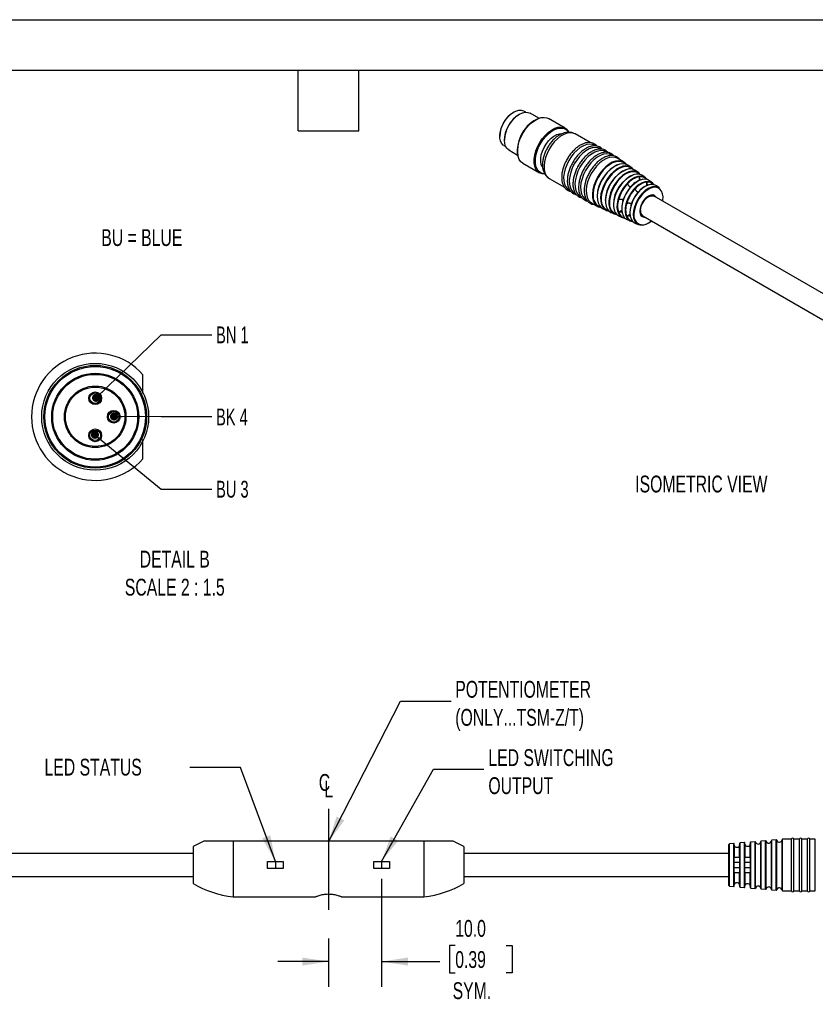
# Model space of a CAD drawing. Header units: millimetres. Extents: x 0 to 419, y 0 to 324.
# Tile 3 of 4: x 151 to 301, y 138 to 324. Entities that reach past the tile are written whole.
import ezdxf

# ---------------------------------------------------------------- set-up
doc = ezdxf.new("R2010")
doc.units = ezdxf.units.MM
doc.header["$LTSCALE"] = 1.5
doc.linetypes.add('CENTERX2', pattern=[20.32, 12.7, -2.54, 2.54, -2.54])
doc.layers.add('CENTER', color=40, linetype='CENTERX2')
doc.layers.add('DIMENSIONS', color=140, linetype='Continuous', lineweight=25)
doc.layers.add('TEXT', color=140, linetype='Continuous', lineweight=25)
doc.styles.add('SLDTEXTSTYLE0', font='TXT', dxfattribs={"width": 0.7})
doc.styles.add('SLDTEXTSTYLE1', font='TXT', dxfattribs={"width": 0.65})
doc.dimstyles.new('SLDDIMSTYLE0', dxfattribs={"dimtxt": 3.237012, "dimasz": 4.953, "dimexe": 0, "dimexo": 0.0625, "dimgap": 0.809253, "dimtad": 0, "dimtih": 1, "dimtoh": 1, "dimdec": 1, "dimrnd": 1e-09, "dimzin": 4, "dimdsep": 46, "dimtxsty": 'SLDTEXTSTYLE0', "dimsah": 1, "dimcen": 0.09, "dimadec": 0, "dimazin": 1, "dimtfac": 1, "dimtdec": 1, "dimtmove": 0, "dimatfit": 0, "dimfxl": 0, "dimfrac": 2, "dimtolj": 1, "dimtzin": 12, "dimarcsym": 0})
doc.dimstyles.new('SLDDIMSTYLE3', dxfattribs={"dimtxt": 0.18, "dimasz": 4.953, "dimexe": 0, "dimexo": 0.0625, "dimgap": 0, "dimtad": 0, "dimtih": 1, "dimtoh": 1, "dimdec": 0, "dimrnd": 1e-09, "dimzin": 0, "dimdsep": 46, "dimtxsty": 'Standard', "dimsah": 1, "dimcen": 0.09, "dimadec": 0, "dimazin": 0, "dimtfac": 4.953, "dimtdec": 0, "dimtofl": 0, "dimtmove": 0, "dimatfit": 3, "dimfxl": 0, "dimfrac": 2, "dimtolj": 1, "dimtzin": 0, "dimarcsym": 0})
doc.dimstyles.new('SLDDIMSTYLE4', dxfattribs={"dimtxt": 0.18, "dimasz": 1.524, "dimexe": 0, "dimexo": 0.0625, "dimgap": 0, "dimtad": 0, "dimtih": 1, "dimtoh": 1, "dimdec": 0, "dimrnd": 1e-09, "dimzin": 0, "dimdsep": 46, "dimtxsty": 'Standard', "dimblk1": 'DOT', "dimblk2": 'DOT', "dimsah": 1, "dimcen": 0.09, "dimadec": 0, "dimazin": 0, "dimtfac": 1.524, "dimtdec": 0, "dimtofl": 0, "dimtmove": 0, "dimatfit": 3, "dimldrblk": 'DOT', "dimfxl": 0, "dimfrac": 2, "dimtolj": 1, "dimtzin": 0, "dimarcsym": 0})

# ---------------------------------------------------------------- blocks, each defined once
blk = doc.blocks.new('_D_9')
at = {"layer": 'DIMENSIONS'}
for p, q in [((219.52, 161.85), (219.52, 141.47)), ((209.52, 150.58), (209.52, 141.47)), ((233.41, 149.27), (232.32, 149.27)), ((232.32, 149.27), (232.32, 144.12)), ((243.03, 149.27), (244.12, 149.27)), ((244.12, 149.27), (244.12, 144.12)), ((209.52, 146.24), (200, 146.24)), ((219.52, 146.24), (230.51, 146.24)), ((232.32, 144.12), (233.41, 144.12)), ((244.12, 144.12), (243.03, 144.12))]:
    blk.add_line(p, q, dxfattribs=at)
for points in [[(209.52, 146.24), (204.57, 147), (204.57, 145.48)], [(219.52, 146.24), (224.48, 145.48), (224.48, 147)]]:
    blk.add_solid(points, dxfattribs=at)
at = {"layer": 'DIMENSIONS', "char_height": 3.175, "attachment_point": 1, "style": 'SLDTEXTSTYLE0'}
for s, insert in [('10.0', (233.41, 154.08)), ('0.39', (233.41, 148.21)), ('SYM.', (232.92, 142.34))]:
    blk.add_mtext(s, dxfattribs=dict(at, insert=insert))
blk = doc.blocks.new('SW_SYMBOL_MOD_CL')
at = {"layer": 'CENTER', "color": 0, "char_height": 1181, "attachment_point": 5, "style": 'SLDTEXTSTYLE0'}
for s, insert in [('C', (600, 900)), ('L', (900, 450))]:
    blk.add_mtext(s, dxfattribs=dict(at, insert=insert))
blk = doc.blocks.new('_Dot')
at = {"color": 0, "linetype": 'ByBlock', "lineweight": -2}
blk.add_line((-0.5, 0), (-1, 0), dxfattribs=at)
at = {"color": 0, "linetype": 'ByBlock', "const_width": 0.5}
blk.add_lwpolyline([(-0.25, 0, 1), (0.25, 0, 1)], format="xyb", close=True, dxfattribs=at)

msp = doc.modelspace()

# ---------------------------------------------------------------- linework, layer by layer
at = {"color": 7, "linetype": 'Continuous'}
msp.add_line((0, 323.85), (419.1, 323.85), dxfattribs=at)
for p, q in [((244.46, 306.43), (244.39, 306.39)), ((246.7, 306.41), (246.33, 306.62)), ((245.52, 306.02), (245.45, 305.98)), ((249.18, 305.26), (247.52, 306.22)), ((254.15, 303.38), (250.98, 305.2)), ((241.81, 301.92), (241.81, 301.84)), ((242.69, 301.21), (242.69, 301.12)), ((258.82, 300.68), (256, 302.3)), ((242.58, 300.12), (242.95, 299.91)), ((243.52, 299.29), (245.18, 298.33)), ((259.88, 300.06), (259.71, 300.17)), ((260.94, 299.45), (260.77, 299.56)), ((262.01, 298.84), (261.83, 298.94)), ((263.07, 298.23), (262.89, 298.33)), ((265.13, 297.04), (263.95, 297.72)), ((246.13, 296.8), (249.3, 294.98)), ((266.6, 295.98), (266.06, 296.38)), ((267.93, 295.02), (267.38, 295.41)), ((250.25, 294.78), (250.05, 294.81)), ((251.15, 293.9), (254, 292.26)), ((268.08, 294.21), (268.08, 293.54)), ((269.25, 294.05), (268.7, 294.45)), ((270.57, 293.09), (270.03, 293.48)), ((254.86, 291.77), (255.07, 291.65)), ((269.49, 293.24), (269.49, 292.58)), ((271.89, 292.12), (271.35, 292.52)), ((255.92, 291.15), (256.13, 291.03)), ((256.98, 290.54), (257.19, 290.42)), ((258.04, 289.93), (258.25, 289.81)), ((270.97, 290.66), (270.73, 290.8)), ((304.89, 270.96), (270.92, 290.58)), ((259.1, 289.32), (260.28, 288.64)), ((261.32, 288.16), (261.93, 287.89)), ((264.81, 287.85), (264.2, 287.5)), ((262.81, 287.5), (263.43, 287.22)), ((264.31, 286.83), (264.92, 286.56)), ((266.35, 287.1), (265.75, 286.76)), ((265.81, 286.17), (266.42, 285.9)), ((268.48, 286.9), (268.72, 286.77)), ((268.77, 286.85), (302.74, 267.24)), ((267.3, 285.51), (267.91, 285.24)), ((269.84, 285.54), (270.33, 285.88)), ((269.93, 285.57), (270.33, 285.84)), ((174.54, 253.35), (174.54, 256.91)), ((174.54, 241.04), (174.54, 244.7)), ((291.93, 169.02), (291.11, 168.95)), ((291.93, 164.44), (291.93, 169.02)), ((293.02, 164.44), (293.02, 169.03)), ((293.93, 169.19), (293.11, 169.12)), ((293.11, 164.44), (293.11, 169.12)), ((293.93, 164.44), (293.93, 169.19)), ((294.04, 164.44), (294.04, 169.12)), ((295.02, 164.44), (295.02, 169.2)), ((296.79, 169.29), (295.12, 169.29)), ((295.12, 164.44), (295.12, 169.29)), ((296.79, 164.44), (296.79, 169.29)), ((298.29, 169.29), (297.26, 169.29)), ((297.26, 164.44), (297.26, 169.29)), ((298.29, 164.44), (298.29, 169.29)), ((299.79, 169.29), (298.76, 169.29)), ((298.76, 164.44), (298.76, 169.29)), ((299.79, 164.44), (299.79, 169.29)), ((301.29, 169.29), (300.26, 169.29)), ((300.26, 164.44), (300.26, 169.29)), ((301.29, 164.44), (301.29, 169.29)), ((184.02, 167.94), (184.02, 160.94)), ((191.52, 168.94), (191.52, 158.44)), ((227.52, 168.94), (191.52, 168.94)), ((227.52, 168.94), (227.52, 158.44)), ((235.02, 167.94), (235.02, 160.94)), ((285.02, 164.44), (285.02, 168.32)), ((285.93, 168.49), (285.12, 168.42)), ((285.12, 164.44), (285.12, 168.42)), ((285.93, 164.44), (285.93, 168.49)), ((286.02, 168.16), (286.02, 168.45)), ((286.04, 165.94), (286.04, 168.12)), ((287.02, 168.52), (287.02, 168.23)), ((287.02, 165.94), (287.02, 168.22)), ((287.93, 168.67), (287.11, 168.6)), ((287.11, 164.44), (287.11, 168.6)), ((287.93, 164.44), (287.93, 168.67)), ((288.02, 168.35), (288.02, 168.63)), ((288.04, 165.94), (288.04, 168.31)), ((289.02, 168.69), (289.02, 168.42)), ((289.02, 165.94), (289.02, 168.41)), ((289.93, 168.84), (289.11, 168.77)), ((289.11, 164.44), (289.11, 168.77)), ((289.93, 164.44), (289.93, 168.84)), ((290.04, 164.44), (290.04, 168.77)), ((291.02, 164.44), (291.02, 168.85)), ((291.11, 164.44), (291.11, 168.95)), ((292.04, 164.44), (292.04, 168.94)), ((184.02, 166.59), (134.02, 166.59)), ((285.02, 166.59), (235.02, 166.59)), ((286.02, 162.94), (286.02, 165.94)), ((287.02, 165.94), (287.02, 162.94)), ((288.02, 162.94), (288.02, 165.94)), ((289.02, 165.94), (289.02, 162.94)), ((198.05, 163.76), (198.05, 165.12)), ((198.05, 165.12), (201, 165.12)), ((201, 163.76), (198.05, 163.76)), ((201, 165.12), (201, 163.76)), ((218.05, 165.12), (221, 165.12)), ((218.05, 163.76), (218.05, 165.12)), ((221, 163.76), (218.05, 163.76)), ((221, 165.12), (221, 163.76)), ((285.02, 160.56), (285.02, 164.44)), ((285.12, 160.46), (285.12, 164.44)), ((285.93, 160.38), (285.93, 164.44)), ((287.02, 164.92), (286.02, 164.92)), ((286.02, 163.96), (287.02, 163.96)), ((287.11, 160.28), (287.11, 164.44)), ((287.93, 160.21), (287.93, 164.44)), ((289.02, 164.92), (288.02, 164.92)), ((288.02, 163.96), (289.02, 163.96)), ((289.11, 160.11), (289.11, 164.44)), ((289.93, 160.03), (289.93, 164.44)), ((290.04, 160.11), (290.04, 164.44)), ((291.02, 160.02), (291.02, 164.44)), ((291.11, 159.93), (291.11, 164.44)), ((291.93, 159.86), (291.93, 164.44)), ((292.04, 159.93), (292.04, 164.44)), ((293.02, 159.85), (293.02, 164.44)), ((293.11, 159.76), (293.11, 164.44)), ((293.93, 159.68), (293.93, 164.44)), ((294.04, 159.76), (294.04, 164.44)), ((295.02, 159.68), (295.02, 164.44)), ((295.12, 159.59), (295.12, 164.44)), ((296.79, 159.59), (296.79, 164.44)), ((297.26, 159.59), (297.26, 164.44)), ((298.29, 159.59), (298.29, 164.44)), ((298.76, 159.59), (298.76, 164.44)), ((299.79, 159.59), (299.79, 164.44)), ((300.26, 159.59), (300.26, 164.44)), ((301.29, 159.59), (301.29, 164.44)), ((134.02, 162.29), (184.02, 162.29)), ((235.02, 162.29), (285.02, 162.29)), ((286.04, 160.75), (286.04, 162.94)), ((287.02, 160.66), (287.02, 162.94)), ((288.04, 160.56), (288.04, 162.94)), ((289.02, 160.47), (289.02, 162.94)), ((285.12, 160.46), (285.93, 160.38)), ((286.02, 160.42), (286.02, 160.72)), ((287.02, 160.65), (287.02, 160.36)), ((287.11, 160.28), (287.93, 160.21)), ((288.02, 160.25), (288.02, 160.53)), ((289.02, 160.46), (289.02, 160.19)), ((289.11, 160.11), (289.93, 160.03)), ((291.11, 159.93), (291.93, 159.86)), ((293.11, 159.76), (293.93, 159.68)), ((191.52, 158.44), (207.02, 158.44)), ((212.02, 158.44), (227.52, 158.44)), ((295.12, 159.59), (296.79, 159.59)), ((297.26, 159.59), (298.29, 159.59)), ((298.76, 159.59), (299.79, 159.59)), ((300.26, 159.59), (301.29, 159.59))]:
    msp.add_line(p, q)
at = {"flags": 128}
for points in [[(242.58, 300.12), (242.45, 300.21), (242.14, 300.55), (241.93, 300.99), (241.82, 301.54), (241.82, 302.16), (241.93, 302.83), (242.14, 303.52), (242.45, 304.2), (242.83, 304.85), (243.29, 305.44), (243.79, 305.95), (244.32, 306.35), (244.86, 306.63), (245.38, 306.77), (245.86, 306.78), (246.28, 306.64), (246.33, 306.62)], [(243.52, 299.29), (243.52, 299.29), (243.17, 299.59), (242.91, 300), (242.74, 300.52), (242.69, 301.12), (242.74, 301.79), (242.91, 302.5), (243.17, 303.21), (243.52, 303.91), (243.95, 304.57), (244.44, 305.15), (244.97, 305.64), (245.52, 306.02), (246.07, 306.28), (246.6, 306.4), (247.09, 306.38), (247.52, 306.22)], [(246.13, 296.8), (245.78, 297.07), (245.47, 297.5), (245.25, 298.04), (245.14, 298.68), (245.14, 299.39), (245.25, 300.15), (245.47, 300.94), (245.78, 301.73), (246.19, 302.5), (246.67, 303.22), (247.21, 303.87), (247.8, 304.42), (248.4, 304.87), (249.02, 305.19), (249.62, 305.38), (250.18, 305.43), (250.7, 305.33), (250.98, 305.2)], [(250.26, 294.75), (249.83, 294.78), (249.35, 294.95), (248.95, 295.25), (248.63, 295.67), (248.41, 296.21), (248.3, 296.85), (248.3, 297.56), (248.41, 298.32), (248.63, 299.11), (248.95, 299.9), (249.35, 300.67), (249.83, 301.39), (250.37, 302.04), (250.96, 302.6), (251.57, 303.04), (252.18, 303.37), (252.78, 303.56), (253.35, 303.6), (253.86, 303.51), (254.3, 303.27), (254.66, 302.91), (254.82, 302.66)], [(250.05, 294.81), (250.01, 294.81), (249.54, 294.97), (249.14, 295.27), (248.83, 295.69), (248.62, 296.21), (248.52, 296.83), (248.52, 297.52), (248.62, 298.27), (248.83, 299.04), (249.14, 299.81), (249.54, 300.56), (250.01, 301.26), (250.53, 301.9), (251.1, 302.44), (251.7, 302.88), (252.3, 303.19), (252.88, 303.37), (253.44, 303.42), (253.94, 303.33), (254.37, 303.1), (254.72, 302.74), (254.79, 302.64)], [(249.83, 296.12), (249.64, 296.54), (249.53, 297.09), (249.53, 297.71), (249.64, 298.38), (249.85, 299.07), (250.15, 299.75), (250.54, 300.4), (251, 301), (251.5, 301.5), (252.03, 301.9), (252.57, 302.18), (253.09, 302.32), (253.5, 302.34)], [(256, 302.3), (255.6, 302.47), (255.07, 302.53), (254.49, 302.45), (253.89, 302.23), (253.27, 301.87), (252.67, 301.39), (252.09, 300.81), (251.56, 300.14), (251.1, 299.41), (250.72, 298.63), (250.43, 297.84), (250.24, 297.05), (250.15, 296.3), (250.18, 295.61), (250.32, 295), (250.56, 294.48), (250.9, 294.09), (251.15, 293.9)], [(259.71, 300.17), (259.3, 300.33), (258.77, 300.39), (258.19, 300.31), (257.59, 300.09), (256.97, 299.73), (256.37, 299.26), (255.79, 298.68), (255.27, 298.01), (254.8, 297.27), (254.42, 296.5), (254.13, 295.7), (253.94, 294.92), (253.85, 294.17), (253.88, 293.47), (254.02, 292.86), (254.26, 292.35), (254.6, 291.95), (254.86, 291.77)], [(260.77, 299.56), (260.36, 299.72), (259.83, 299.78), (259.25, 299.7), (258.65, 299.48), (258.03, 299.12), (257.43, 298.65), (256.85, 298.06), (256.33, 297.39), (255.86, 296.66), (255.48, 295.88), (255.19, 295.09), (255, 294.31), (254.92, 293.55), (254.94, 292.86), (255.08, 292.25), (255.32, 291.73), (255.66, 291.34), (255.92, 291.15)], [(261.83, 298.94), (261.42, 299.11), (260.89, 299.17), (260.31, 299.09), (259.71, 298.86), (259.09, 298.51), (258.49, 298.03), (257.91, 297.45), (257.39, 296.78), (256.92, 296.05), (256.54, 295.27), (256.25, 294.48), (256.06, 293.69), (255.98, 292.94), (256, 292.25), (256.14, 291.64), (256.38, 291.12), (256.72, 290.73), (256.98, 290.54)], [(262.89, 298.33), (262.48, 298.5), (261.95, 298.56), (261.38, 298.47), (260.77, 298.25), (260.16, 297.9), (259.55, 297.42), (258.97, 296.84), (258.45, 296.17), (257.98, 295.44), (257.6, 294.66), (257.31, 293.87), (257.12, 293.08), (257.04, 292.33), (257.06, 291.64), (257.2, 291.02), (257.44, 290.51), (257.78, 290.11), (258.04, 289.93)], [(263.95, 297.72), (263.54, 297.89), (263.01, 297.94), (262.44, 297.86), (261.83, 297.64), (261.22, 297.28), (260.61, 296.81), (260.04, 296.23), (259.51, 295.56), (259.04, 294.82), (258.66, 294.05), (258.37, 293.25), (258.18, 292.47), (258.1, 291.72), (258.13, 291.02), (258.26, 290.41), (258.5, 289.9), (258.84, 289.5), (259.1, 289.32)], [(265.62, 296.6), (265.57, 296.67), (265.18, 297), (264.72, 297.2), (264.19, 297.26), (263.62, 297.18), (263.01, 296.96), (262.4, 296.6), (261.79, 296.13), (261.21, 295.55), (260.69, 294.88), (260.22, 294.14), (259.84, 293.37), (259.55, 292.57), (259.36, 291.79), (259.28, 291.04), (259.3, 290.34), (259.44, 289.73), (259.68, 289.22), (260.02, 288.82), (260.45, 288.55), (260.9, 288.43)], [(265.51, 296.64), (265.21, 296.89), (264.75, 297.08), (264.23, 297.14), (263.67, 297.06), (263.07, 296.84), (262.47, 296.49), (261.88, 296.03), (261.31, 295.45), (260.8, 294.8), (260.34, 294.08), (259.96, 293.32), (259.68, 292.54), (259.49, 291.77), (259.41, 291.03), (259.41, 290.85)], [(266.06, 296.38), (265.97, 296.44), (265.52, 296.63), (265, 296.69), (264.44, 296.61), (263.84, 296.39), (263.24, 296.05), (262.65, 295.58), (262.08, 295.01), (261.57, 294.35), (261.11, 293.63), (260.74, 292.87), (260.45, 292.09), (260.26, 291.32), (260.18, 290.59), (260.21, 289.91), (260.34, 289.31), (260.58, 288.8), (260.91, 288.41), (261.32, 288.16)], [(266.96, 295.63), (266.89, 295.72), (266.52, 296.04), (266.07, 296.23), (265.56, 296.29), (265, 296.21), (264.42, 296), (263.83, 295.65), (263.24, 295.19), (262.69, 294.63), (262.18, 293.99), (261.73, 293.28), (261.36, 292.53), (261.08, 291.76), (260.89, 291), (260.82, 290.28), (260.84, 289.61), (260.97, 289.02), (261.21, 288.52), (261.53, 288.14), (261.94, 287.88), (262.41, 287.76)], [(266.85, 295.66), (266.78, 295.73), (266.37, 296.01), (265.9, 296.15), (265.36, 296.15), (264.78, 296.01), (264.19, 295.73), (263.59, 295.32), (263.01, 294.8), (262.48, 294.18), (262, 293.49), (261.6, 292.74), (261.28, 291.97), (261.06, 291.2), (260.95, 290.46), (260.94, 290.1)], [(267.38, 295.41), (267.14, 295.56), (266.66, 295.7), (266.13, 295.7), (265.55, 295.56), (264.96, 295.28), (264.36, 294.87), (263.79, 294.35), (263.25, 293.73), (262.77, 293.04), (262.37, 292.3), (262.06, 291.53), (261.84, 290.76), (261.73, 290.02), (261.73, 289.33), (261.84, 288.71), (262.06, 288.2), (262.37, 287.79), (262.77, 287.51), (262.81, 287.5)], [(268.28, 294.66), (268.08, 294.89), (267.68, 295.16), (267.21, 295.3), (266.69, 295.3), (266.12, 295.16), (265.54, 294.88), (264.95, 294.48), (264.39, 293.97), (263.86, 293.36), (263.39, 292.68), (262.99, 291.95), (262.68, 291.19), (262.47, 290.44), (262.36, 289.71), (262.36, 289.03), (262.47, 288.42), (262.68, 287.91), (262.99, 287.51), (263.39, 287.24), (263.86, 287.1), (263.91, 287.1)], [(268.17, 294.69), (268.09, 294.78), (267.7, 295.04), (267.25, 295.18), (266.73, 295.18), (266.18, 295.04), (265.6, 294.77), (265.03, 294.38), (264.47, 293.87), (263.96, 293.28), (263.5, 292.61), (263.11, 291.9), (262.81, 291.16), (262.6, 290.42), (262.49, 289.7), (262.48, 289.37)], [(268.7, 294.45), (268.47, 294.59), (268.01, 294.72), (267.5, 294.72), (266.94, 294.59), (266.37, 294.32), (265.8, 293.92), (265.25, 293.42), (264.73, 292.83), (264.27, 292.17), (263.89, 291.45), (263.58, 290.71), (263.37, 289.97), (263.27, 289.26), (263.27, 288.6), (263.37, 288.01), (263.58, 287.51), (263.89, 287.12), (264.27, 286.85), (264.31, 286.83)], [(269.6, 293.7), (269.27, 294.04), (268.85, 294.26), (268.36, 294.34), (267.81, 294.28), (267.24, 294.07), (266.66, 293.74), (266.09, 293.28), (265.55, 292.72), (265.06, 292.07), (264.64, 291.36), (264.3, 290.62), (264.06, 289.87), (263.92, 289.14), (263.89, 288.45), (263.97, 287.83), (264.16, 287.31), (264.46, 286.89), (264.84, 286.6), (265.29, 286.45), (265.41, 286.44)], [(270.03, 293.48), (269.63, 293.69), (269.16, 293.76), (268.63, 293.7), (268.07, 293.51), (267.5, 293.18), (266.94, 292.73), (266.41, 292.18), (265.94, 291.55), (265.52, 290.86), (265.19, 290.13), (264.96, 289.4), (264.82, 288.69), (264.8, 288.01), (264.88, 287.41), (265.06, 286.9), (265.35, 286.49), (265.72, 286.21), (265.81, 286.17)], [(270.92, 292.73), (270.91, 292.74), (270.59, 293.07), (270.18, 293.29), (269.71, 293.36), (269.19, 293.3), (268.64, 293.11), (268.09, 292.79), (267.54, 292.35), (267.02, 291.81), (266.55, 291.19), (266.14, 290.51), (265.82, 289.8), (265.59, 289.07), (265.46, 288.37), (265.43, 287.71), (265.51, 287.12), (265.69, 286.61), (265.97, 286.22), (266.34, 285.94), (266.78, 285.79), (266.9, 285.78)], [(271.35, 292.52), (271.23, 292.6), (270.79, 292.76), (270.3, 292.78), (269.76, 292.66), (269.2, 292.4), (268.64, 292.01), (268.1, 291.51), (267.61, 290.92), (267.17, 290.26), (266.82, 289.55), (266.55, 288.82), (266.39, 288.11), (266.33, 287.43), (266.39, 286.82), (266.55, 286.29), (266.82, 285.87), (267.17, 285.58), (267.3, 285.51)], [(271.89, 292.12), (271.77, 292.2), (271.34, 292.36), (270.86, 292.38), (270.33, 292.26), (269.78, 292), (269.23, 291.62), (268.7, 291.13), (268.21, 290.55), (267.79, 289.9), (267.44, 289.21), (267.18, 288.49), (267.02, 287.79), (266.96, 287.13), (267.02, 286.52), (267.18, 286.01), (267.44, 285.59), (267.79, 285.3), (268.21, 285.15), (268.7, 285.13), (269.23, 285.25), (269.78, 285.5), (269.78, 285.5)], [(272.53, 289.64), (272.56, 289.8), (272.59, 290.46), (272.5, 291.04), (272.31, 291.53), (272.01, 291.91), (271.63, 292.15), (271.18, 292.26), (270.66, 292.22), (270.12, 292.03), (269.57, 291.71), (269.02, 291.27), (268.51, 290.72), (268.05, 290.09), (267.67, 289.4), (267.38, 288.69), (267.18, 287.98), (267.1, 287.29), (267.1, 287.1)], [(271.33, 290.34), (271.25, 290.47), (270.99, 290.71), (270.66, 290.81), (270.26, 290.77), (269.84, 290.59), (269.42, 290.29), (269.03, 289.87), (268.69, 289.38), (268.43, 288.84), (268.27, 288.29), (268.22, 287.78), (268.27, 287.32), (268.43, 286.96), (268.69, 286.72), (269.03, 286.62), (269.18, 286.62)], [(268.25, 287.8), (268.31, 288.3), (268.47, 288.84), (268.72, 289.36), (269.05, 289.85), (269.43, 290.25), (269.84, 290.55), (270.25, 290.73), (270.64, 290.77), (270.97, 290.66), (271.22, 290.43), (271.24, 290.4)], [(268.32, 287.84), (268.38, 288.34), (268.54, 288.88), (268.81, 289.4), (269.14, 289.87), (269.53, 290.26), (269.95, 290.53), (270.35, 290.66), (270.72, 290.66), (270.92, 290.58)]]:
    msp.add_lwpolyline(points, dxfattribs=at)
for centre, radius in [((165.54, 248.97), 10.08), ((165.54, 248.97), 9.7), ((165.54, 248.97), 9.5), ((165.54, 248.97), 8.2), ((165.54, 248.97), 8), ((165.54, 248.97), 5.8), ((165.54, 248.97), 5.6), ((165.54, 252.47), 1.2), ((165.54, 252.47), 1), ((169.04, 248.97), 1.2), ((169.04, 248.97), 1), ((165.54, 245.47), 1.2), ((165.54, 245.47), 1)]:
    msp.add_circle(centre, radius)
for centre, radius, start, end in [((247.39, 301.67), 5.59, 122.5299, 177.4754), ((248.61, 300.97), 5.92, 122.2516, 177.7538), ((251.75, 299.16), 6.61, 112.1904, 187.815), ((266.84, 290.38), 6.69, 111.7016, 179.0514), ((268.17, 289.61), 6.47, 111.9093, 178.938), ((269.41, 288.9), 6.18, 111.6334, 179.164), ((268.89, 290.35), 3.95, 101.9156, 138.079), ((269.56, 289.94), 3.89, 101.6223, 138.3723), ((268.36, 292.68), 1.55, 42.5511, 100.4512), ((271.04, 288.03), 7.09, 135.7639, 164.2361), ((271.66, 287.67), 6.96, 136.0348, 163.9652), ((272.3, 287.3), 6.82, 136.3279, 163.6721), ((272.92, 286.94), 6.68, 136.6237, 163.3763), ((270.22, 289.53), 3.78, 101.0833, 138.9113), ((270.89, 289.12), 3.72, 100.7611, 139.2335), ((269.72, 291.77), 1.47, 41.6463, 99.0045), ((261.58, 290.56), 2.19, 172.342, 249.7132), ((263.05, 289.83), 2.13, 172.9634, 250.1179), ((267.95, 288.72), 3.95, 161.9212, 198.0788), ((264.51, 289.1), 2.05, 172.6101, 250.6792), ((269.32, 287.98), 3.78, 161.089, 198.911), ((269.39, 287.73), 1.07, 174.0671, 234.6207), ((265.67, 288.02), 1.55, 199.5402, 257.4525), ((267.13, 287.29), 1.47, 200.9867, 258.3574), ((268.77, 286.86), 1.69, 171.8874, 309.183), ((269.21, 287.63), 0.976, 170.2423, 263.2709), ((165.54, 248.97), 12, 41.4096, 318.5904), ((291.94, 168.92), 0.1, 14.5941, 95), ((292.52, 169.07), 0.5, 194.5941, 355.4059), ((293.12, 169.02), 0.1, 95, 175.4059), ((293.94, 169.09), 0.1, 14.5941, 95), ((294.52, 169.24), 0.5, 194.5941, 354.6499), ((295.12, 169.19), 0.1, 90, 174.6499), ((297.02, 169.24), 0.24, 12.0247, 167.9753), ((298.52, 169.24), 0.24, 12.0247, 167.9753), ((300.02, 169.24), 0.24, 12.0247, 167.9753), ((285.12, 168.32), 0.1, 95, 180), ((285.94, 168.39), 0.1, 36.2532, 95), ((287.12, 168.5), 0.1, 95, 168.7317), ((287.94, 168.57), 0.1, 36.2532, 95), ((289.12, 168.67), 0.1, 95, 168.7317), ((289.94, 168.74), 0.1, 14.5941, 95), ((290.52, 168.89), 0.5, 194.5941, 355.4059), ((291.12, 168.85), 0.1, 95, 175.4059), ((193.97, 178.29), 20, 240.1659, 262.9642), ((225.07, 178.29), 20, 277.0358, 299.8341), ((285.12, 160.56), 0.1, 180, 265), ((285.94, 160.48), 0.1, 265, 323.7468), ((287.12, 160.38), 0.1, 191.2683, 265), ((287.94, 160.31), 0.1, 265, 323.7468), ((289.12, 160.21), 0.1, 191.2683, 265), ((289.94, 160.13), 0.1, 265, 345.4059), ((290.52, 159.98), 0.5, 4.5941, 165.4059), ((291.12, 160.03), 0.1, 184.5941, 265), ((291.94, 159.96), 0.1, 265, 345.4059), ((292.52, 159.81), 0.5, 4.5941, 165.4059), ((293.12, 159.86), 0.1, 184.5941, 265), ((293.94, 159.78), 0.1, 265, 345.4059), ((294.52, 159.63), 0.5, 5.3501, 165.4059), ((295.12, 159.69), 0.1, 185.3501, 270), ((297.02, 159.64), 0.24, 192.0247, 347.9753), ((298.52, 159.64), 0.24, 192.0247, 347.9753), ((300.02, 159.64), 0.24, 192.0247, 347.9753)]:
    msp.add_arc(centre, radius, start, end)
for points, knots in [([(255.96, 302.31), (255.85, 302.37), (255.59, 302.52), (255.11, 302.62), (254.54, 302.63), (253.96, 302.51), (253.36, 302.28), (252.75, 301.93), (252.17, 301.47), (251.62, 300.91), (251.13, 300.27), (250.7, 299.58), (250.34, 298.85), (250.08, 298.1), (249.91, 297.36), (249.86, 296.84), (249.86, 296.57), (249.86, 296.53)], [0, 0, 0, 0, 0.041402, 0.106838, 0.172639, 0.240739, 0.312113, 0.386341, 0.462016, 0.537727, 0.613136, 0.688349, 0.763622, 0.839192, 0.91536, 0.987989, 1, 1, 1, 1]), ([(256.86, 300.1), (256.75, 300.03), (256.44, 299.84), (255.95, 299.42), (255.4, 298.85), (254.9, 298.21), (254.52, 297.62), (254.33, 297.24), (254.27, 297.1)], [0, 0, 0, 0, 0.109834, 0.306062, 0.502057, 0.697807, 0.893414, 1, 1, 1, 1]), ([(257.92, 299.48), (257.81, 299.42), (257.5, 299.23), (257.01, 298.81), (256.46, 298.24), (255.96, 297.6), (255.58, 297.01), (255.39, 296.62), (255.33, 296.49)], [0, 0, 0, 0, 0.109834, 0.306062, 0.502057, 0.697807, 0.893414, 1, 1, 1, 1]), ([(260.12, 300.01), (260.01, 300.13), (259.78, 300.37), (259.33, 300.59), (258.83, 300.7), (258.28, 300.68), (257.71, 300.54), (257.23, 300.34), (256.95, 300.15), (256.86, 300.1)], [0, 0, 0, 0, 0.147957, 0.302818, 0.456675, 0.611602, 0.769222, 0.929172, 1, 1, 1, 1]), ([(261.19, 299.4), (261.07, 299.52), (260.84, 299.76), (260.39, 299.98), (259.89, 300.09), (259.35, 300.07), (258.77, 299.92), (258.29, 299.73), (258.01, 299.54), (257.92, 299.48)], [0, 0, 0, 0, 0.1479571, 0.3028179, 0.4566746, 0.6116016, 0.7692217, 0.9291722, 1, 1, 1, 1]), ([(262.25, 298.79), (262.13, 298.91), (261.9, 299.15), (261.45, 299.37), (260.95, 299.47), (260.41, 299.46), (259.83, 299.31), (259.35, 299.11), (259.07, 298.93), (258.98, 298.87)], [0, 0, 0, 0, 0.147957, 0.302818, 0.456675, 0.611602, 0.769222, 0.929172, 1, 1, 1, 1]), ([(254.27, 297.1), (254.21, 296.99), (254.03, 296.64), (253.8, 296.01), (253.59, 295.26), (253.49, 294.62), (253.48, 294.24), (253.48, 294.1)], [0, 0, 0, 0, 0.1118444, 0.3577582, 0.6039916, 0.8507395, 1, 1, 1, 1]), ([(258.98, 298.87), (258.87, 298.8), (258.56, 298.62), (258.07, 298.19), (257.52, 297.63), (257.02, 296.98), (256.64, 296.39), (256.45, 296.01), (256.39, 295.88)], [0, 0, 0, 0, 0.109834, 0.306062, 0.502057, 0.697807, 0.893414, 1, 1, 1, 1]), ([(260.04, 298.26), (259.93, 298.19), (259.62, 298), (259.13, 297.58), (258.58, 297.02), (258.08, 296.37), (257.7, 295.78), (257.52, 295.4), (257.45, 295.27)], [0, 0, 0, 0, 0.109834, 0.306062, 0.502057, 0.697807, 0.893414, 1, 1, 1, 1]), ([(261.1, 297.65), (260.99, 297.58), (260.68, 297.39), (260.19, 296.97), (259.64, 296.4), (259.14, 295.76), (258.76, 295.17), (258.58, 294.79), (258.51, 294.65)], [0, 0, 0, 0, 0.109834, 0.306062, 0.502057, 0.697807, 0.893414, 1, 1, 1, 1]), ([(263.31, 298.18), (263.19, 298.29), (262.96, 298.53), (262.51, 298.75), (262.01, 298.86), (261.47, 298.84), (260.89, 298.7), (260.41, 298.5), (260.13, 298.32), (260.04, 298.26)], [0, 0, 0, 0, 0.147957, 0.302818, 0.456675, 0.611602, 0.769222, 0.929172, 1, 1, 1, 1]), ([(264.47, 297.42), (264.45, 297.46), (264.33, 297.66), (264.02, 297.91), (263.58, 298.14), (263.07, 298.25), (262.53, 298.23), (261.95, 298.09), (261.47, 297.89), (261.19, 297.7), (261.1, 297.65)], [0, 0, 0, 0, 0.041463, 0.191267, 0.338256, 0.484292, 0.631344, 0.780952, 0.932772, 1, 1, 1, 1]), ([(249.86, 296.53), (249.86, 296.4), (249.87, 296.03), (249.97, 295.47), (250.19, 294.9), (250.5, 294.44), (250.83, 294.1), (251.08, 293.96), (251.18, 293.91)], [0, 0, 0, 0, 0.1185802, 0.3384817, 0.5307467, 0.7144848, 0.8926025, 1, 1, 1, 1]), ([(255.33, 296.49), (255.27, 296.38), (255.09, 296.02), (254.86, 295.4), (254.65, 294.65), (254.55, 294), (254.55, 293.63), (254.54, 293.49)], [0, 0, 0, 0, 0.111844, 0.357758, 0.603992, 0.85074, 1, 1, 1, 1]), ([(256.39, 295.88), (256.33, 295.77), (256.15, 295.41), (255.92, 294.79), (255.71, 294.03), (255.62, 293.39), (255.61, 293.02), (255.6, 292.88)], [0, 0, 0, 0, 0.111844, 0.357758, 0.603992, 0.85074, 1, 1, 1, 1]), ([(257.45, 295.27), (257.39, 295.15), (257.21, 294.8), (256.98, 294.18), (256.77, 293.42), (256.68, 292.78), (256.67, 292.41), (256.66, 292.27)], [0, 0, 0, 0, 0.111844, 0.357758, 0.603992, 0.85074, 1, 1, 1, 1]), ([(253.48, 294.1), (253.48, 293.98), (253.49, 293.64), (253.58, 293.11), (253.79, 292.55), (254.09, 292.09), (254.47, 291.75), (254.84, 291.55), (255.09, 291.51), (255.16, 291.5)], [0, 0, 0, 0, 0.089693, 0.260159, 0.430624, 0.599515, 0.765309, 0.928065, 1, 1, 1, 1]), ([(254.54, 293.49), (254.54, 293.37), (254.55, 293.02), (254.64, 292.49), (254.85, 291.94), (255.15, 291.48), (255.54, 291.14), (255.9, 290.94), (256.15, 290.9), (256.22, 290.89)], [0, 0, 0, 0, 0.089693, 0.260159, 0.430624, 0.599515, 0.765309, 0.928065, 1, 1, 1, 1]), ([(258.51, 294.65), (258.45, 294.54), (258.27, 294.19), (258.04, 293.56), (257.83, 292.81), (257.74, 292.17), (257.73, 291.79), (257.72, 291.65)], [0, 0, 0, 0, 0.111844, 0.357758, 0.603992, 0.85074, 1, 1, 1, 1]), ([(268.08, 294.2), (268.08, 294.14), (268.1, 294.03), (268.18, 293.85), (268.28, 293.71), (268.36, 293.62), (268.4, 293.61), (268.4, 293.61)], [0, 0, 0, 0, 0.258523, 0.517326, 0.766848, 0.997059, 1, 1, 1, 1]), ([(255.6, 292.88), (255.6, 292.76), (255.61, 292.41), (255.7, 291.88), (255.91, 291.33), (256.21, 290.87), (256.6, 290.53), (256.96, 290.33), (257.21, 290.29), (257.28, 290.28)], [0, 0, 0, 0, 0.089693, 0.260159, 0.430624, 0.599515, 0.765309, 0.928065, 1, 1, 1, 1]), ([(256.66, 292.27), (256.67, 292.15), (256.67, 291.8), (256.76, 291.27), (256.97, 290.71), (257.27, 290.25), (257.66, 289.91), (258.02, 289.71), (258.27, 289.68), (258.34, 289.66)], [0, 0, 0, 0, 0.089693, 0.260159, 0.430624, 0.599515, 0.765309, 0.928065, 1, 1, 1, 1]), ([(257.72, 291.65), (257.73, 291.53), (257.73, 291.19), (257.82, 290.66), (258.03, 290.1), (258.33, 289.64), (258.72, 289.3), (259.16, 289.07), (259.48, 289.03), (259.64, 289.01)], [0, 0, 0, 0, 0.083365, 0.241801, 0.400239, 0.557212, 0.711308, 0.862579, 1, 1, 1, 1]), ([(266.59, 292.38), (266.56, 292.36), (266.51, 292.32), (266.4, 292.32), (266.28, 292.37), (266.17, 292.47), (266.08, 292.6), (266, 292.75), (265.96, 292.88), (265.96, 292.95), (265.95, 292.97)], [0, 0, 0, 0, 0.130737, 0.274172, 0.406144, 0.53165, 0.658593, 0.793261, 0.938232, 1, 1, 1, 1]), ([(268, 291.41), (267.97, 291.39), (267.92, 291.34), (267.81, 291.35), (267.7, 291.4), (267.59, 291.5), (267.49, 291.63), (267.42, 291.78), (267.38, 291.91), (267.37, 291.98), (267.37, 292)], [0, 0, 0, 0, 0.129589, 0.27391, 0.405431, 0.529859, 0.655997, 0.790703, 0.936778, 1, 1, 1, 1]), ([(269.49, 293.23), (269.5, 293.17), (269.51, 293.06), (269.59, 292.88), (269.69, 292.73), (269.77, 292.67), (269.81, 292.64)], [0, 0, 0, 0, 0.264491, 0.529293, 0.783649, 1, 1, 1, 1]), ([(264.21, 289.95), (264.26, 289.97), (264.37, 290.02), (264.56, 290.04), (264.74, 290.02), (264.89, 289.97), (265, 289.9), (265.03, 289.84), (265.04, 289.82)], [0, 0, 0, 0, 0.182959, 0.366115, 0.542704, 0.705626, 0.857266, 1, 1, 1, 1]), ([(265.76, 289.21), (265.81, 289.23), (265.92, 289.28), (266.11, 289.3), (266.29, 289.28), (266.44, 289.23), (266.55, 289.16), (266.6, 289.07), (266.61, 289.01), (266.59, 288.97), (266.59, 288.97)], [0, 0, 0, 0, 0.155563, 0.311309, 0.460911, 0.597686, 0.723987, 0.848042, 0.97796, 1, 1, 1, 1]), ([(264.86, 287.53), (264.83, 287.54), (264.75, 287.57), (264.6, 287.59), (264.43, 287.58), (264.3, 287.54), (264.23, 287.51), (264.21, 287.5)], [0, 0, 0, 0, 0.177615, 0.400517, 0.636983, 0.89154, 1, 1, 1, 1]), ([(266.43, 286.78), (266.39, 286.8), (266.31, 286.83), (266.15, 286.85), (265.98, 286.84), (265.85, 286.8), (265.78, 286.77), (265.76, 286.76)], [0, 0, 0, 0, 0.207966, 0.420467, 0.647403, 0.893492, 1, 1, 1, 1]), ([(191.52, 168.94), (191.41, 168.94), (191.19, 168.94), (190.86, 168.94), (190.54, 168.94), (190.23, 168.94), (189.93, 168.94), (189.64, 168.94), (189.36, 168.94), (189.09, 168.94), (188.83, 168.94), (188.59, 168.94), (188.35, 168.94), (188.05, 168.94), (187.7, 168.94), (187.33, 168.94), (186.99, 168.94), (186.72, 168.94), (186.5, 168.94), (186.32, 168.94), (186.19, 168.94), (186.09, 168.94), (186.03, 168.94), (186.02, 168.94), (186.02, 168.94)], [0, 0, 0, 0, 0.047905, 0.094653, 0.140252, 0.184709, 0.228034, 0.270238, 0.311333, 0.351332, 0.39025, 0.428101, 0.464902, 0.500671, 0.570015, 0.634635, 0.694831, 0.750971, 0.797915, 0.841849, 0.883322, 0.92299, 0.961609, 1, 1, 1, 1]), ([(233.03, 168.94), (233.03, 168.94), (233.03, 168.94), (233.01, 168.94), (232.99, 168.94), (232.96, 168.94), (232.91, 168.94), (232.86, 168.94), (232.8, 168.94), (232.72, 168.94), (232.64, 168.94), (232.55, 168.94), (232.45, 168.94), (232.29, 168.94), (232.05, 168.94), (231.72, 168.94), (231.34, 168.94), (230.92, 168.94), (230.46, 168.94), (229.95, 168.94), (229.4, 168.94), (228.82, 168.94), (228.19, 168.94), (227.75, 168.94), (227.52, 168.94)], [0, 0, 0, 0, 0.019225, 0.038403, 0.057639, 0.077037, 0.096698, 0.116721, 0.137197, 0.158211, 0.179842, 0.202162, 0.225237, 0.249124, 0.305233, 0.365415, 0.430041, 0.499409, 0.571953, 0.6487, 0.729778, 0.815297, 0.905347, 1, 1, 1, 1]), ([(287.02, 168.22), (287.01, 168.1), (286.97, 167.98), (286.81, 167.8), (286.69, 167.73), (286.45, 167.71), (286.33, 167.75), (286.14, 167.9), (286.07, 168.01), (286.04, 168.12)], [0, 0, 0, 0, 0.25, 0.25, 0.5, 0.5, 0.75, 0.75, 1, 1, 1, 1]), ([(289.02, 168.41), (289.01, 168.28), (288.97, 168.17), (288.8, 167.99), (288.69, 167.92), (288.45, 167.9), (288.33, 167.94), (288.14, 168.09), (288.07, 168.19), (288.04, 168.31)], [0, 0, 0, 0, 0.25, 0.25, 0.5, 0.5, 0.75, 0.75, 1, 1, 1, 1]), ([(286.04, 165.94), (286.07, 165.94), (286.13, 165.94), (286.33, 165.94), (286.45, 165.94), (286.69, 165.94), (286.8, 165.94), (286.96, 165.94), (287.01, 165.94), (287.02, 165.94)], [0, 0, 0, 0, 0.25, 0.25, 0.5, 0.5, 0.75, 0.75, 1, 1, 1, 1]), ([(288.04, 165.94), (288.07, 165.94), (288.13, 165.94), (288.33, 165.94), (288.45, 165.94), (288.69, 165.94), (288.8, 165.94), (288.96, 165.94), (289.01, 165.94), (289.02, 165.94)], [0, 0, 0, 0, 0.25, 0.25, 0.5, 0.5, 0.75, 0.75, 1, 1, 1, 1]), ([(286.99, 162.94), (286.98, 162.94), (286.97, 162.94), (286.88, 162.94), (286.73, 162.94), (286.56, 162.94), (286.4, 162.94), (286.26, 162.94), (286.14, 162.94), (286.07, 162.94), (286.05, 162.94), (286.04, 162.94)], [0, 0, 0, 0, 0.0337418, 0.1815914, 0.3236085, 0.4534493, 0.5733463, 0.6911118, 0.8144429, 0.9479032, 1, 1, 1, 1]), ([(288.99, 162.94), (288.98, 162.94), (288.97, 162.94), (288.88, 162.94), (288.73, 162.94), (288.56, 162.94), (288.4, 162.94), (288.26, 162.94), (288.14, 162.94), (288.07, 162.94), (288.05, 162.94), (288.04, 162.94)], [0, 0, 0, 0, 0.034388, 0.180583, 0.321535, 0.451578, 0.572617, 0.69158, 0.815494, 0.948584, 1, 1, 1, 1]), ([(286.04, 160.75), (286.07, 160.87), (286.13, 160.98), (286.33, 161.13), (286.45, 161.17), (286.69, 161.14), (286.8, 161.08), (286.96, 160.9), (287.01, 160.78), (287.02, 160.66)], [0, 0, 0, 0, 0.25, 0.25, 0.5, 0.5, 0.75, 0.75, 1, 1, 1, 1]), ([(288.04, 160.56), (288.07, 160.68), (288.13, 160.79), (288.33, 160.94), (288.45, 160.98), (288.69, 160.95), (288.8, 160.89), (288.96, 160.71), (289.01, 160.59), (289.02, 160.47)], [0, 0, 0, 0, 0.25, 0.25, 0.5, 0.5, 0.75, 0.75, 1, 1, 1, 1]), ([(207.02, 158.44), (207.02, 158.44), (207.03, 158.44), (207.04, 158.44), (207.06, 158.45), (207.09, 158.46), (207.12, 158.48), (207.16, 158.5), (207.26, 158.53), (207.43, 158.6), (207.75, 158.7), (208.12, 158.81), (208.56, 158.9), (209.03, 158.97), (209.52, 158.99), (210.02, 158.97), (210.49, 158.9), (210.92, 158.81), (211.3, 158.7), (211.61, 158.6), (211.81, 158.53), (211.92, 158.48), (211.98, 158.46), (212.02, 158.44), (212.02, 158.44), (212.02, 158.44)], [0, 0, 0, 0, 0.01788, 0.035657, 0.05339, 0.071133, 0.088944, 0.10688, 0.124994, 0.187392, 0.250143, 0.313206, 0.375304, 0.438079, 0.500019, 0.561915, 0.624734, 0.686819, 0.749896, 0.812634, 0.875045, 0.90661, 0.937757, 0.968786, 1, 1, 1, 1])]:
    msp.add_open_spline(points, degree=3, knots=knots)
for points in [[(268.08, 294.21), (268.08, 294.21), (268.08, 294.2), (268.08, 294.2)], [(265.95, 292.97), (265.95, 292.98), (265.95, 292.98), (265.95, 292.98)], [(267.37, 292), (267.37, 292.01), (267.37, 292.01), (267.37, 292.02)], [(268.08, 291.55), (268.07, 291.55), (268.07, 291.54), (268.06, 291.53)], [(269.49, 293.24), (269.49, 293.24), (269.49, 293.23), (269.49, 293.23)], [(264.2, 289.95), (264.2, 289.95), (264.21, 289.95), (264.21, 289.95)], [(264.97, 289.59), (264.96, 289.58), (264.96, 289.58), (264.96, 289.57)], [(265.75, 289.21), (265.75, 289.21), (265.75, 289.21), (265.76, 289.21)], [(266.52, 288.85), (266.51, 288.84), (266.51, 288.84), (266.5, 288.83)], [(264.21, 287.5), (264.21, 287.5), (264.2, 287.5), (264.2, 287.5)], [(265.76, 286.76), (265.75, 286.76), (265.75, 286.76), (265.75, 286.76)], [(186.02, 168.94), (185.33, 168.64), (184.67, 168.31), (184.02, 167.94)], [(235.02, 167.94), (234.38, 168.31), (233.72, 168.64), (233.03, 168.94)], [(286.04, 168.12), (286.04, 168.14), (286.03, 168.15), (286.02, 168.16)], [(287.02, 168.23), (287.02, 168.23), (287.02, 168.22), (287.02, 168.22)], [(288.04, 168.31), (288.04, 168.33), (288.03, 168.34), (288.02, 168.35)], [(289.02, 168.42), (289.02, 168.41), (289.02, 168.41), (289.02, 168.41)], [(286.02, 165.94), (286.03, 165.94), (286.04, 165.94), (286.04, 165.94)], [(287.02, 165.94), (287.02, 165.94), (287.02, 165.94), (287.02, 165.94)], [(288.02, 165.94), (288.03, 165.94), (288.04, 165.94), (288.04, 165.94)], [(289.02, 165.94), (289.02, 165.94), (289.02, 165.94), (289.02, 165.94)], [(286.04, 162.94), (286.04, 162.94), (286.03, 162.94), (286.02, 162.94)], [(287.02, 162.94), (287.02, 162.94), (287.02, 162.94), (287.02, 162.94)], [(288.04, 162.94), (288.04, 162.94), (288.03, 162.94), (288.02, 162.94)], [(289.02, 162.94), (289.02, 162.94), (289.02, 162.94), (289.02, 162.94)], [(286.02, 160.72), (286.03, 160.73), (286.04, 160.74), (286.04, 160.75)], [(287.02, 160.66), (287.02, 160.66), (287.02, 160.65), (287.02, 160.65)], [(288.02, 160.53), (288.03, 160.54), (288.04, 160.55), (288.04, 160.56)], [(289.02, 160.47), (289.02, 160.47), (289.02, 160.46), (289.02, 160.46)]]:
    msp.add_open_spline(points, degree=3)
at = {"layer": 'CENTER'}
for p, q in [((209.52, 175.06), (209.52, 152.49)), ((199.52, 165.12), (199.52, 163.76)), ((219.52, 165.12), (219.52, 163.76))]:
    msp.add_line(p, q, dxfattribs=at)
at = {"layer": 'DIMENSIONS', "flags": 128}
msp.add_lwpolyline([(187.52, 248.98), (178, 248.98), (169.09, 249.02)], dxfattribs=at)
at = {"layer": 'TEXT'}
for p, q in [((9.52, 314.32), (409.57, 314.32)), ((203.83, 302.89), (203.83, 314.32)), ((215.26, 302.89), (215.26, 314.32)), ((203.83, 302.89), (215.26, 302.89))]:
    msp.add_line(p, q, dxfattribs=at)

# ---------------------------------------------------------------- block references
at = {"layer": 'CENTER', "xscale": 0.002688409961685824, "yscale": 0.002688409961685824, "zscale": 0.002688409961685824}
msp.add_blockref('SW_SYMBOL_MOD_CL', (207.15, 177.57), dxfattribs=at)
at = {"layer": 'DIMENSIONS', "xscale": 1.524, "yscale": 1.524, "rotation": 179.7407662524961}
msp.add_blockref('_Dot', (169.09, 249.02, 206.8), dxfattribs=at)

# ---------------------------------------------------------------- texts
at = {"layer": 'DIMENSIONS', "char_height": 3.175}
for s, insert, attachment_point, style in [('BU = BLUE', (166.69, 284.35), 1, 'SLDTEXTSTYLE0'), ('BN 1', (188.32, 266), 1, 'SLDTEXTSTYLE1'), ('BK 4', (188.32, 250.53), 1, 'SLDTEXTSTYLE1'), ('ISOMETRIC VIEW', (267.34, 237.88), 1, 'SLDTEXTSTYLE0'), ('BU 3', (188.32, 236.9), 1, 'SLDTEXTSTYLE1'), ('DETAIL B^JSCALE 2 : 1.5', (180.54, 223.72), 2, 'SLDTEXTSTYLE0'), ('POTENTIOMETER^J(ONLY...TSM-Z/T)', (233.42, 199.17), 1, 'SLDTEXTSTYLE0'), ('LED SWITCHING^JOUTPUT', (239.66, 186.29), 1, 'SLDTEXTSTYLE0'), ('LED STATUS', (155.99, 184.49), 1, 'SLDTEXTSTYLE0')]:
    msp.add_mtext(s, dxfattribs=dict(at, insert=insert, attachment_point=attachment_point, style=style))

# ---------------------------------------------------------------- dimensions: what is measured, and where the dimension line sits
at = {"layer": 'DIMENSIONS'}
dim = msp.add_linear_dim(base=(209.52, 146.24), p1=(219.52, 163.76), p2=(209.52, 152.49), text='<>\\PSYM.', dimstyle='SLDDIMSTYLE0', dxfattribs=at)
dim.commit()
dim.dimension.update_dxf_attribs({"geometry": '_D_9', "text_midpoint": (238.22, 146.24), "dimtype": 160})

# ---------------------------------------------------------------- leaders
for points, dimstyle in [([(165.7, 252.54), (178, 264.45), (187.52, 264.45)], 'SLDDIMSTYLE4'), ([(165.5, 245.57), (178, 235.3), (187.52, 235.3)], 'SLDDIMSTYLE4'), ([(209.52, 168.82), (223.11, 195.36), (232.64, 195.36)], 'SLDDIMSTYLE3'), ([(199.52, 165.12), (192.92, 182.85), (183.39, 182.85)], 'SLDDIMSTYLE3'), ([(219.52, 165.12), (229.3, 182.5), (238.83, 182.5)], 'SLDDIMSTYLE3')]:
    msp.add_leader(points, dimstyle=dimstyle, dxfattribs=at)

doc.saveas('drawing.dxf')
